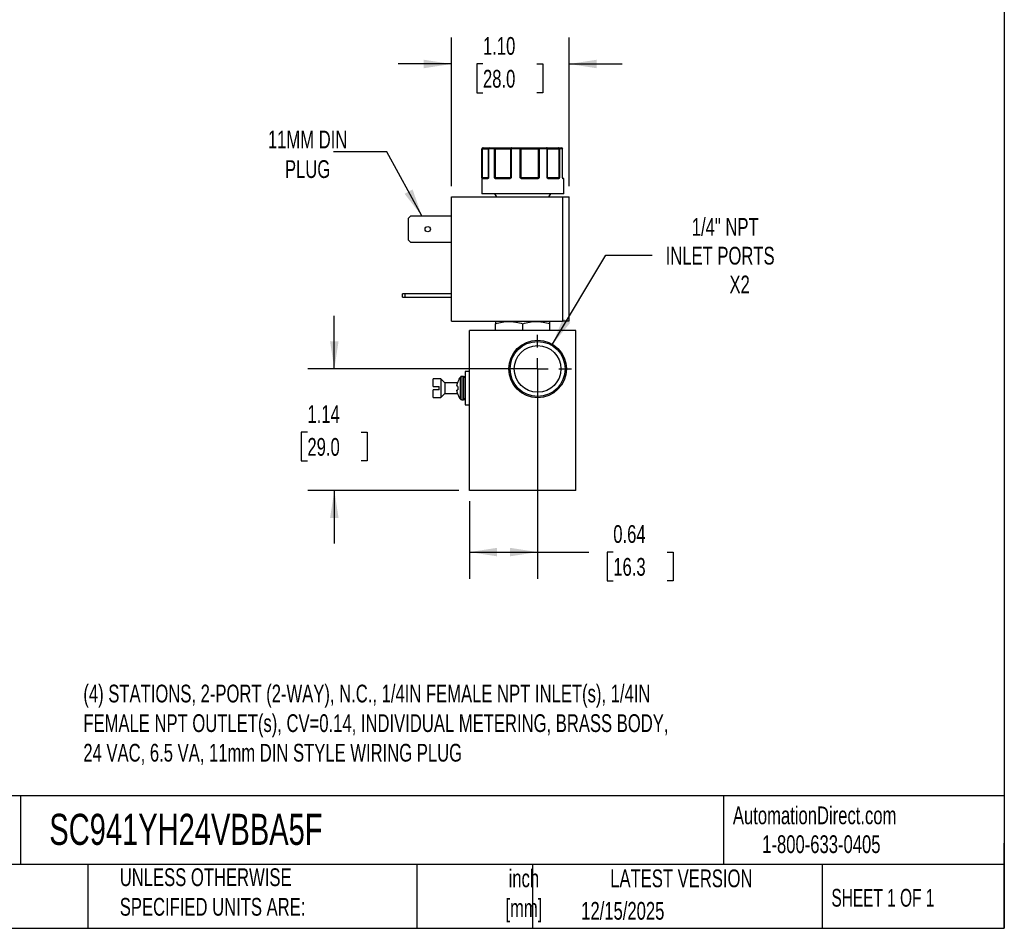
# Model space of a CAD drawing. Header units: inches. Extents: x 0.5 to 21.6, y 0.5 to 16.5.
# Tile 19 of 29: x 12.3 to 21.5, y 0.5 to 9. Entities that reach past the tile are written whole.
import ezdxf

# ---------------------------------------------------------------- set-up
doc = ezdxf.new("R2010")
doc.units = ezdxf.units.IN
doc.header["$LTSCALE"] = 2
doc.header["$MEASUREMENT"] = 0
doc.linetypes.add('SLD-Center', pattern=[0.75, 0.6, -0.05, 0.05, -0.05])
doc.linetypes.add('SLD-Solid', pattern=[0])
doc.layers.add('CENTER', color=40, linetype='SLD-Center')
doc.layers.add('DIMENSIONS', color=140, linetype='SLD-Solid', lineweight=25)
doc.layers.add('TEXT', color=140, linetype='SLD-Solid', lineweight=25)
doc.styles.add('SLDTEXTSTYLE0', font='TXT', dxfattribs={"width": 0.7})
doc.styles.add('SLDTEXTSTYLE1', font='TXT', dxfattribs={"width": 0.65})
doc.dimstyles.new('SLDDIMSTYLE0', dxfattribs={"dimtxt": 0.169922, "dimasz": 0.26, "dimexe": 0, "dimexo": 0.0625, "dimgap": 0.04248, "dimtad": 0, "dimtih": 1, "dimtoh": 1, "dimrnd": 1e-09, "dimdsep": 46, "dimtxsty": 'SLDTEXTSTYLE0', "dimsah": 1, "dimcen": 0.09, "dimadec": 0, "dimazin": 2, "dimtfac": 1, "dimtofl": 0, "dimtmove": 0, "dimatfit": 3, "dimfxl": 0, "dimfrac": 2, "dimtolj": 1, "dimtzin": 12, "dimarcsym": 0})
doc.dimstyles.new('SLDDIMSTYLE3', dxfattribs={"dimtxt": 0.169922, "dimasz": 0.26, "dimexe": 0, "dimexo": 0.0625, "dimgap": 0.04248, "dimtad": 0, "dimtih": 1, "dimtoh": 1, "dimrnd": 1e-09, "dimzin": 4, "dimdsep": 46, "dimtxsty": 'SLDTEXTSTYLE0', "dimsah": 1, "dimcen": 0.09, "dimadec": 0, "dimazin": 1, "dimtfac": 1, "dimtmove": 0, "dimatfit": 0, "dimfxl": 0, "dimfrac": 2, "dimtolj": 1, "dimtzin": 12, "dimarcsym": 0})
doc.dimstyles.new('SLDDIMSTYLE4', dxfattribs={"dimtxt": 0.169922, "dimasz": 0.26, "dimexe": 0, "dimexo": 0.0625, "dimgap": 0.04248, "dimtad": 0, "dimtih": 1, "dimtoh": 1, "dimrnd": 1e-09, "dimzin": 12, "dimdsep": 46, "dimtxsty": 'SLDTEXTSTYLE0', "dimsah": 1, "dimcen": 0, "dimadec": 0, "dimazin": 3, "dimtfac": 1, "dimtofl": 0, "dimtmove": 0, "dimatfit": 3, "dimfxl": 0, "dimfrac": 2, "dimtolj": 1, "dimtzin": 12, "dimarcsym": 0})
doc.dimstyles.new('SLDDIMSTYLE5', dxfattribs={"dimtxt": 0.169922, "dimasz": 0.26, "dimexe": 0, "dimexo": 0.0625, "dimgap": 0.04248, "dimtad": 0, "dimtih": 1, "dimtoh": 1, "dimrnd": 1e-09, "dimzin": 12, "dimdsep": 46, "dimtxsty": 'SLDTEXTSTYLE0', "dimsah": 1, "dimcen": 0.09, "dimadec": 0, "dimazin": 3, "dimtfac": 1, "dimtmove": 0, "dimatfit": 0, "dimfxl": 0, "dimfrac": 2, "dimtolj": 1, "dimtzin": 12, "dimarcsym": 0})
doc.dimstyles.new('SLDDIMSTYLE6', dxfattribs={"dimtxt": 0.18, "dimasz": 0.26, "dimexe": 0, "dimexo": 0.0625, "dimgap": 0, "dimtad": 0, "dimtih": 1, "dimtoh": 1, "dimdec": 0, "dimrnd": 1e-09, "dimzin": 0, "dimdsep": 46, "dimtxsty": 'Standard', "dimsah": 1, "dimcen": 0.09, "dimadec": 0, "dimazin": 0, "dimtfac": 0.26, "dimtdec": 0, "dimtofl": 0, "dimtmove": 0, "dimatfit": 3, "dimfxl": 0, "dimfrac": 2, "dimtolj": 1, "dimtzin": 0, "dimarcsym": 0})

# ---------------------------------------------------------------- blocks, each defined once
blk = doc.blocks.new('_D_8')
at = {"layer": 'DIMENSIONS'}
for p, q in [((15.2112, 5.7512), (15.2112, 6.2512)), ((17.0197, 5.7512), (14.9612, 5.7512)), ((14.9587, 5.158), (14.9016, 5.158)), ((14.9016, 5.158), (14.9016, 4.8879)), ((15.4636, 5.158), (15.5207, 5.158)), ((15.5207, 5.158), (15.5207, 4.8879)), ((14.9016, 4.8879), (14.9587, 4.8879)), ((15.5207, 4.8879), (15.4636, 4.8879)), ((16.3797, 4.6112), (14.9612, 4.6112)), ((15.2112, 4.6112), (15.2112, 4.1112))]:
    blk.add_line(p, q, dxfattribs=at)
for points in [[(15.2112, 5.7512), (15.2512, 6.0112), (15.1712, 6.0112)], [(15.2112, 4.6112), (15.1712, 4.3512), (15.2512, 4.3512)]]:
    blk.add_solid(points, dxfattribs=at)
at = {"layer": 'DIMENSIONS', "char_height": 0.16667, "attachment_point": 1, "style": 'SLDTEXTSTYLE0'}
for s, insert in [('1.14', (14.9587, 5.4109)), ('29.0', (14.9587, 5.1028))]:
    blk.add_mtext(s, dxfattribs=dict(at, insert=insert))
blk = doc.blocks.new('_D_9')
at = {"layer": 'DIMENSIONS'}
for p, q in [((17.1197, 5.6512), (17.1197, 3.782)), ((16.4797, 4.5112), (16.4797, 3.782)), ((16.4797, 4.032), (17.1197, 4.032)), ((17.1197, 4.032), (17.6001, 4.032)), ((17.8297, 4.032), (17.7727, 4.032)), ((17.7727, 4.032), (17.7727, 3.7619)), ((18.3347, 4.032), (18.3917, 4.032)), ((18.3917, 4.032), (18.3917, 3.7619)), ((17.7727, 3.7619), (17.8297, 3.7619)), ((18.3917, 3.7619), (18.3347, 3.7619))]:
    blk.add_line(p, q, dxfattribs=at)
for points in [[(16.4797, 4.032), (16.7397, 3.992), (16.7397, 4.072)], [(17.1197, 4.032), (16.8597, 4.072), (16.8597, 3.992)]]:
    blk.add_solid(points, dxfattribs=at)
at = {"layer": 'DIMENSIONS', "char_height": 0.16667, "attachment_point": 1, "style": 'SLDTEXTSTYLE0'}
for s, insert in [('0.64', (17.8297, 4.2849)), ('16.3', (17.8297, 3.9768))]:
    blk.add_mtext(s, dxfattribs=dict(at, insert=insert))
blk = doc.blocks.new('_D_10')
at = {"layer": 'DIMENSIONS'}
for p, q in [((16.3104, 7.4667), (16.3104, 8.8642)), ((17.4144, 7.4667), (17.4144, 8.8642)), ((16.3104, 8.6142), (15.8104, 8.6142)), ((16.6066, 8.6142), (16.5496, 8.6142)), ((16.5496, 8.6142), (16.5496, 8.3441)), ((17.1116, 8.6142), (17.1686, 8.6142)), ((17.1686, 8.6142), (17.1686, 8.3441)), ((17.4144, 8.6142), (17.9144, 8.6142)), ((16.5496, 8.3441), (16.6066, 8.3441)), ((17.1686, 8.3441), (17.1116, 8.3441))]:
    blk.add_line(p, q, dxfattribs=at)
for points in [[(16.3104, 8.6142), (16.0504, 8.6542), (16.0504, 8.5742)], [(17.4144, 8.6142), (17.6744, 8.5742), (17.6744, 8.6542)]]:
    blk.add_solid(points, dxfattribs=at)
at = {"layer": 'DIMENSIONS', "char_height": 0.16667, "attachment_point": 1, "style": 'SLDTEXTSTYLE0'}
for s, insert in [('1.10', (16.6066, 8.8671)), ('28.0', (16.6066, 8.559))]:
    blk.add_mtext(s, dxfattribs=dict(at, insert=insert))
blk = doc.blocks.new('_D_11')
at = {"layer": 'DIMENSIONS'}
for p, q in [((17.2584, 5.9827), (17.7587, 6.8179)), ((17.7587, 6.8179), (18.1962, 6.8179))]:
    blk.add_line(p, q, dxfattribs=at)
blk.add_solid([(17.2584, 5.9827), (17.4263, 6.1852), (17.3577, 6.2263)], dxfattribs=at)
at = {"layer": 'DIMENSIONS', "attachment_point": 1, "style": 'SLDTEXTSTYLE0'}
for s, insert, char_height in [('1/4" NPT', (18.5667, 7.1678), 0.16667), ('INLET PORTS', (18.3212, 6.8978), 0.166667), ('X2', (18.9204, 6.6277), 0.16667)]:
    blk.add_mtext(s, dxfattribs=dict(at, insert=insert, char_height=char_height))
blk = doc.blocks.new('SW_CENTERMARKSYMBOL_8')
at = {"layer": 'CENTER', "color": 0}
for p, q in [((0, 0.2), (0, 0.319)), ((0, 0), (0, 0.1)), ((-0.2, 0), (-0.319, 0)), ((0, 0), (-0.1, 0)), ((0, 0), (0, -0.1)), ((0, 0), (0.1, 0)), ((0.2, 0), (0.319, 0)), ((0, -0.2), (0, -0.319))]:
    blk.add_line(p, q, dxfattribs=at)

msp = doc.modelspace()

# ---------------------------------------------------------------- linework, layer by layer
for p, q in [((16.5947, 7.8167), (16.5947, 7.3967)), ((16.5973, 7.8167), (16.5947, 7.8167)), ((16.5973, 7.5467), (16.5973, 7.8167)), ((16.6018, 7.8167), (16.5973, 7.8167)), ((16.6018, 7.5467), (16.6018, 7.8167)), ((16.6018, 7.8167), (16.6568, 7.8167)), ((16.6568, 7.8167), (16.6568, 7.5467)), ((16.6584, 7.8167), (16.6568, 7.8167)), ((16.6584, 7.8167), (16.6584, 7.5467)), ((16.715, 7.8167), (16.6584, 7.8167)), ((16.715, 7.5467), (16.715, 7.8167)), ((16.7233, 7.8167), (16.715, 7.8167)), ((16.7233, 7.5467), (16.7233, 7.8167)), ((16.7233, 7.8167), (16.8636, 7.8167)), ((16.87, 7.8167), (16.8636, 7.8167)), ((16.8636, 7.8167), (16.8636, 7.5467)), ((16.87, 7.8167), (16.87, 7.5467)), ((16.9567, 7.8167), (16.87, 7.8167)), ((16.9567, 7.5467), (16.9567, 7.8167)), ((16.9647, 7.8167), (16.9567, 7.8167)), ((16.9647, 7.5467), (16.9647, 7.8167)), ((16.9647, 7.8167), (17.1242, 7.8167)), ((17.1242, 7.8167), (17.1242, 7.5467)), ((17.1329, 7.8167), (17.1242, 7.8167)), ((17.1329, 7.8167), (17.1329, 7.5467)), ((17.2091, 7.8167), (17.1329, 7.8167)), ((17.2091, 7.5467), (17.2091, 7.8167)), ((17.2131, 7.8167), (17.2091, 7.8167)), ((17.2131, 7.5467), (17.2131, 7.8167)), ((17.2131, 7.8167), (17.3173, 7.8167)), ((17.3173, 7.8167), (17.3173, 7.5467)), ((17.3241, 7.8167), (17.3173, 7.8167)), ((17.3241, 7.8167), (17.3241, 7.5467)), ((17.3542, 7.8167), (17.3241, 7.8167)), ((17.3542, 7.5467), (17.3542, 7.8167)), ((17.3545, 7.8167), (17.3542, 7.8167)), ((17.3545, 7.5467), (17.3545, 7.8167)), ((16.5973, 7.5467), (16.6018, 7.5467)), ((16.65, 7.5367), (16.5994, 7.5367)), ((16.6568, 7.5467), (16.6018, 7.5467)), ((16.6568, 7.5467), (16.6584, 7.5467)), ((16.715, 7.5467), (16.7233, 7.5467)), ((16.8636, 7.5467), (16.7233, 7.5467)), ((16.8548, 7.5367), (16.7268, 7.5367)), ((16.8636, 7.5467), (16.87, 7.5467)), ((16.9567, 7.5467), (16.9647, 7.5467)), ((17.1242, 7.5467), (16.9647, 7.5467)), ((17.1181, 7.5367), (16.9726, 7.5367)), ((17.1242, 7.5467), (17.1329, 7.5467)), ((17.2091, 7.5467), (17.2131, 7.5467)), ((17.3173, 7.5467), (17.2131, 7.5467)), ((17.3167, 7.5367), (17.2217, 7.5367)), ((17.3173, 7.5467), (17.3241, 7.5467)), ((17.3542, 7.5467), (17.3545, 7.5467)), ((17.3597, 7.5417), (17.3551, 7.5417)), ((17.3597, 7.5417), (17.3551, 7.5417)), ((17.3597, 7.5417), (17.3551, 7.5417)), ((17.3597, 7.5417), (17.3551, 7.5417)), ((17.3647, 7.5367), (17.3576, 7.5367)), ((17.3647, 7.3967), (17.3647, 7.5367)), ((16.7162, 7.3967), (16.7336, 7.3667)), ((17.2259, 7.3667), (17.2433, 7.3967)), ((16.3104, 6.1997), (16.3104, 7.3667)), ((16.3104, 7.3667), (17.3544, 7.3667)), ((17.3544, 7.3667), (17.3544, 6.1997)), ((17.4144, 6.1997), (17.4144, 7.3667)), ((15.9084, 7.1664), (15.9297, 7.1877)), ((15.9084, 6.9609), (15.9084, 7.1664)), ((15.9297, 7.1877), (16.3104, 7.1877)), ((15.9297, 6.9397), (15.9084, 6.9609)), ((16.3104, 6.9397), (15.9297, 6.9397)), ((15.8524, 6.4247), (15.8524, 6.4557)), ((15.8737, 6.4557), (15.8524, 6.4557)), ((15.8524, 6.4247), (15.8737, 6.4247)), ((15.8737, 6.4557), (15.8737, 6.4247)), ((16.3104, 6.4557), (15.8737, 6.4557)), ((15.8737, 6.4247), (16.3104, 6.4247)), ((16.3104, 6.1997), (17.3544, 6.1997)), ((16.7278, 6.1997), (16.7238, 6.1974)), ((17.2356, 6.1974), (17.2317, 6.1997)), ((16.4797, 4.6112), (16.4797, 6.1112)), ((17.4797, 6.1112), (16.4797, 6.1112)), ((16.7238, 6.1112), (16.7238, 6.1745)), ((16.9797, 6.1112), (16.9797, 6.1745)), ((17.2356, 6.1112), (17.2356, 6.1745)), ((17.4797, 4.6112), (17.4797, 6.1112)), ((16.2122, 5.6587), (16.1397, 5.6587)), ((16.2497, 5.6212), (16.2122, 5.6587)), ((16.2122, 5.6587), (16.2122, 5.4837)), ((16.4253, 5.6807), (16.4066, 5.6807)), ((16.4066, 5.6807), (16.4066, 5.4617)), ((16.4253, 5.6807), (16.4253, 5.4617)), ((16.4797, 5.7272), (16.4397, 5.7272)), ((16.4397, 5.7272), (16.4397, 5.4152)), ((16.1397, 5.5862), (16.1947, 5.5862)), ((16.1947, 5.5562), (16.1397, 5.5562)), ((16.3686, 5.6212), (16.2497, 5.6212)), ((16.2497, 5.6212), (16.2497, 5.5212)), ((16.1397, 5.4837), (16.2122, 5.4837)), ((16.2122, 5.4837), (16.2497, 5.5212)), ((16.2497, 5.5212), (16.3686, 5.5212)), ((16.4066, 5.4617), (16.4253, 5.4617)), ((16.4397, 5.4152), (16.4797, 5.4152)), ((17.4797, 4.6112), (16.4797, 4.6112))]:
    msp.add_line(p, q)
at = {"flags": 128}
for points in [[(16.7268, 7.5367), (16.7269, 7.5376), (16.7271, 7.5386), (16.7274, 7.5394), (16.7278, 7.5402), (16.7283, 7.5408), (16.7288, 7.5413), (16.7295, 7.5416), (16.7301, 7.5417)], [(16.8548, 7.5367), (16.8549, 7.5376), (16.8549, 7.5386), (16.8551, 7.5394), (16.8553, 7.5402), (16.8555, 7.5408), (16.8558, 7.5413), (16.8561, 7.5416), (16.8564, 7.5417)], [(17.1181, 7.5367), (17.1181, 7.5376), (17.118, 7.5386), (17.1178, 7.5394), (17.1176, 7.5402), (17.1173, 7.5408), (17.117, 7.5413), (17.1167, 7.5416), (17.1163, 7.5417)], [(17.2217, 7.5367), (17.2216, 7.5376), (17.2214, 7.5386), (17.2211, 7.5394), (17.2207, 7.5402), (17.2203, 7.5408), (17.2197, 7.5413), (17.2191, 7.5416), (17.2185, 7.5417)], [(17.3555, 7.5409), (17.3555, 7.5412), (17.3553, 7.5416)]]:
    msp.add_lwpolyline(points, dxfattribs=at)
for radius in [0.2699, 0.2582, 0.219]:
    msp.add_circle((17.1197, 5.7512), radius)
for centre, radius, start, end in [((16.6047, 7.8167), 0.01, 90, 180), ((16.6668, 7.8167), 0.01, 90.51531, 180), ((17.3445, 7.8167), 0.01, 0, 89.97293), ((16.6025, 7.5389), 0.00451, 107.92872, 170.04749), ((16.6044, 7.5367), 0.00497, 90.35165, 180.34738), ((16.5941, 7.5465), 0.0077, 334.10893, 1.12435), ((16.6546, 7.537), 0.00468, 94.76017, 184.07609), ((16.6574, 7.5409), 0.00267, 124.20124, 209.26843), ((16.6518, 7.5467), 0.005, 333.84667, 0), ((16.7272, 7.5352), 0.00879, 115.09392, 149.62823), ((16.7515, 7.5465), 0.0283, 179.57898, 186.71527), ((16.8584, 7.5466), 0.00521, 318.04613, 0.33517), ((16.8701, 7.5449), 0.00808, 192.8266, 221.07682), ((17.0298, 7.4883), 0.0843, 139.43736, 142.51373), ((16.9707, 7.5466), 0.006, 179.08503, 214.7124), ((17.0397, 7.5379), 0.0671, 176.79786, 181.06639), ((17.1156, 7.5465), 0.00867, 337.28817, 1.09595), ((17.1161, 7.532), 0.0134, 34.67236, 56.16715), ((17.2181, 7.5467), 0.005, 179.99607, 224.63667), ((17.2117, 7.5418), 0.0032, 318.07271, 25.41426), ((17.312, 7.537), 0.00472, 356.44605, 85.93845), ((17.3352, 7.5465), 0.0179, 179.35408, 190.65511), ((17.3154, 7.5372), 0.00635, 22.66314, 69.92586), ((17.3595, 7.5467), 0.005, 180, 189.25209), ((17.3526, 7.5402), 0.00307, 350.12107, 14.33424), ((17.3525, 7.5367), 0.00503, 359.85513, 52.59346), ((17.3597, 7.5367), 0.005, 0, 90), ((16.5296, 5.5712), 0.1699, 142.29314, 159.46512), ((16.4066, 5.6663), 0.0144, 90, 142.26379), ((16.4253, 5.6663), 0.0144, 0, 90), ((16.5296, 5.5712), 0.1699, 200.52506, 217.69488), ((16.4066, 5.4761), 0.0144, 217.72518, 270), ((16.4253, 5.4761), 0.0144, 270, 0)]:
    msp.add_arc(centre, radius, start, end)
for points in [[(16.6072, 7.8267), (16.6017, 7.8267), (16.5973, 7.8222), (16.5973, 7.8167)], [(16.6584, 7.8167), (16.6584, 7.8222), (16.6622, 7.8267), (16.6668, 7.8267)], [(16.6668, 7.8267), (16.6826, 7.8267), (16.7011, 7.8267), (16.7219, 7.8267)], [(16.7219, 7.8267), (16.7181, 7.8267), (16.715, 7.8222), (16.715, 7.8167)], [(16.8728, 7.8267), (16.9003, 7.8267), (16.9286, 7.8267), (16.9573, 7.8267)], [(16.9573, 7.8267), (16.9569, 7.8267), (16.9567, 7.8222), (16.9567, 7.8167)], [(17.1329, 7.8167), (17.1329, 7.8222), (17.1311, 7.8267), (17.1289, 7.8267)], [(17.1289, 7.8267), (17.1552, 7.8267), (17.1801, 7.8267), (17.2031, 7.8267)], [(17.2031, 7.8267), (17.2064, 7.8267), (17.2091, 7.8222), (17.2091, 7.8167)], [(17.3151, 7.8267), (17.328, 7.8267), (17.3378, 7.8267), (17.3445, 7.8267)], [(17.3445, 7.8267), (17.3498, 7.8267), (17.3542, 7.8222), (17.3542, 7.8167)], [(16.5973, 7.5467), (16.5977, 7.5453), (16.5997, 7.5441), (16.6011, 7.5431)], [(16.6011, 7.5431), (16.6019, 7.5421), (16.6031, 7.5417), (16.6043, 7.5417)], [(16.6043, 7.5417), (16.612, 7.5417), (16.6289, 7.5417), (16.6542, 7.5417)], [(16.6542, 7.5417), (16.6548, 7.5417), (16.6554, 7.5421), (16.6559, 7.5431)], [(16.6563, 7.5445), (16.6561, 7.544), (16.656, 7.5435), (16.6559, 7.5431)], [(16.6584, 7.5467), (16.6573, 7.5459), (16.6567, 7.5452), (16.6563, 7.5445)], [(16.715, 7.5467), (16.7178, 7.5453), (16.7211, 7.5441), (16.7234, 7.5431)], [(16.7234, 7.5431), (16.7252, 7.5421), (16.7276, 7.5417), (16.7301, 7.5417)], [(16.7301, 7.5417), (16.7671, 7.5417), (16.81, 7.5417), (16.8564, 7.5417)], [(16.8564, 7.5417), (16.8585, 7.5417), (16.8606, 7.5421), (16.8622, 7.5431)], [(16.8622, 7.5431), (16.8639, 7.5441), (16.8664, 7.5453), (16.87, 7.5467)], [(16.9567, 7.5467), (16.9604, 7.5453), (16.9636, 7.5441), (16.9657, 7.5431)], [(16.9657, 7.5431), (16.9676, 7.5421), (16.9701, 7.5417), (16.9727, 7.5417)], [(16.9727, 7.5417), (17.0217, 7.5417), (17.0705, 7.5417), (17.1163, 7.5417)], [(17.1163, 7.5417), (17.119, 7.5417), (17.1216, 7.5421), (17.1236, 7.5431)], [(17.1236, 7.5431), (17.1259, 7.5441), (17.1294, 7.5453), (17.1329, 7.5467)], [(17.2091, 7.5467), (17.2121, 7.5453), (17.2136, 7.5441), (17.2146, 7.5431)], [(17.2146, 7.5431), (17.2157, 7.5421), (17.2171, 7.5417), (17.2185, 7.5417)], [(17.2185, 7.5417), (17.2567, 7.5417), (17.2886, 7.5417), (17.3123, 7.5417)], [(17.3123, 7.5417), (17.3143, 7.5417), (17.3162, 7.5421), (17.3176, 7.5431)], [(17.3176, 7.5431), (17.3196, 7.5441), (17.3224, 7.5453), (17.3241, 7.5467)], [(17.3542, 7.5467), (17.3546, 7.546), (17.3546, 7.5454), (17.3544, 7.5448)], [(16.7238, 6.1974), (16.7238, 6.1974), (16.7238, 6.1885), (16.7238, 6.1745)], [(17.2356, 6.1745), (17.2356, 6.1885), (17.2356, 6.1974), (17.2356, 6.1974)], [(16.1947, 5.5712), (16.1947, 5.5763), (16.1947, 5.5813), (16.1947, 5.5862)], [(16.1947, 5.5562), (16.1947, 5.5612), (16.1947, 5.5662), (16.1947, 5.5712)], [(16.3625, 5.5939), (16.3627, 5.5952), (16.3629, 5.5979), (16.3632, 5.6005), (16.3634, 5.6018)], [(16.3625, 5.5939), (16.3625, 5.5931), (16.3625, 5.5924), (16.3625, 5.592)], [(16.3634, 5.5887), (16.3632, 5.5892), (16.3629, 5.5904), (16.3627, 5.5915), (16.3625, 5.592)], [(16.3625, 5.5504), (16.3627, 5.551), (16.3629, 5.5521), (16.3632, 5.5532), (16.3634, 5.5538)], [(16.3625, 5.5504), (16.3625, 5.5501), (16.3625, 5.5494), (16.3625, 5.5486)], [(16.3634, 5.5407), (16.3632, 5.542), (16.3629, 5.5446), (16.3627, 5.5472), (16.3625, 5.5486)], [(16.3634, 5.6018), (16.3635, 5.6022), (16.3636, 5.6027), (16.3636, 5.6031)], [(16.3636, 5.5884), (16.3636, 5.5884), (16.3635, 5.5885), (16.3634, 5.5887)], [(16.3634, 5.5538), (16.3635, 5.554), (16.3636, 5.5541), (16.3636, 5.5541)], [(16.3636, 5.5394), (16.3636, 5.5398), (16.3635, 5.5403), (16.3634, 5.5407)]]:
    msp.add_open_spline(points, degree=3)
for points, knots in [([(16.6018, 7.8167), (16.6019, 7.8173), (16.6019, 7.8185), (16.6022, 7.8204), (16.6027, 7.8222), (16.6035, 7.8241), (16.605, 7.8261), (16.6064, 7.8265), (16.6072, 7.8267)], [0, 0, 0, 0, 0.11953, 0.241123, 0.367647, 0.501341, 0.708539, 1, 1, 1, 1]), ([(16.6072, 7.8267), (16.6134, 7.8267), (16.6259, 7.8267), (16.642, 7.8267), (16.6553, 7.8267), (16.6636, 7.8267), (16.6661, 7.8267), (16.6666, 7.8267)], [0, 0, 0, 0, 0.227718, 0.455538, 0.696198, 0.937067, 1, 1, 1, 1]), ([(16.7233, 7.8167), (16.7232, 7.8173), (16.7232, 7.8186), (16.7232, 7.8204), (16.723, 7.8222), (16.7228, 7.8241), (16.7225, 7.8261), (16.7221, 7.8265), (16.7219, 7.8267)], [0, 0, 0, 0, 0.12018, 0.243699, 0.370706, 0.501329, 0.711213, 1, 1, 1, 1]), ([(16.7219, 7.8267), (16.7244, 7.8267), (16.7295, 7.8267), (16.7371, 7.8267), (16.7446, 7.8267), (16.7522, 7.8267), (16.7598, 7.8267), (16.7727, 7.8267), (16.7907, 7.8267), (16.8126, 7.8267), (16.8324, 7.8267), (16.8475, 7.8267), (16.8586, 7.8267), (16.8666, 7.8267), (16.8708, 7.8267), (16.8728, 7.8267)], [0, 0, 0, 0, 0.0407122, 0.0811988, 0.1215751, 0.1619575, 0.2024623, 0.2432047, 0.371568, 0.5000423, 0.6284057, 0.75688, 0.838051, 0.9187806, 1, 1, 1, 1]), ([(16.8728, 7.8267), (16.8723, 7.8266), (16.8714, 7.8266), (16.869, 7.826), (16.8662, 7.8242), (16.8643, 7.821), (16.8637, 7.8185), (16.8636, 7.8173), (16.8636, 7.8167)], [0, 0, 0, 0, 0.111803, 0.190688, 0.499452, 0.759073, 0.885608, 1, 1, 1, 1]), ([(16.87, 7.8167), (16.87, 7.8193), (16.8703, 7.8219), (16.8713, 7.8256), (16.8721, 7.8267), (16.8728, 7.8267)], [0, 0, 0, 0, 0.5, 0.5, 1, 1, 1, 1]), ([(16.9647, 7.8167), (16.9646, 7.8173), (16.9646, 7.8185), (16.9642, 7.8203), (16.9635, 7.8221), (16.9626, 7.8237), (16.9614, 7.825), (16.9602, 7.8259), (16.9587, 7.8265), (16.9578, 7.8266), (16.9573, 7.8267)], [0, 0, 0, 0, 0.116441, 0.234491, 0.360904, 0.500015, 0.620352, 0.760008, 0.859428, 1, 1, 1, 1]), ([(16.9573, 7.8267), (16.959, 7.8267), (16.9625, 7.8267), (16.968, 7.8267), (16.9738, 7.8267), (16.9799, 7.8267), (16.9862, 7.8267), (16.9974, 7.8267), (17.0144, 7.8267), (17.0378, 7.8267), (17.0619, 7.8267), (17.083, 7.8267), (17.1007, 7.8267), (17.1152, 7.8267), (17.1243, 7.8267), (17.1289, 7.8267)], [0, 0, 0, 0, 0.0407122, 0.0811988, 0.1215751, 0.1619575, 0.2024623, 0.2432047, 0.371568, 0.5000423, 0.6284057, 0.75688, 0.838051, 0.9187806, 1, 1, 1, 1]), ([(17.1289, 7.8267), (17.1286, 7.8266), (17.128, 7.8266), (17.1272, 7.826), (17.1265, 7.8253), (17.126, 7.8246), (17.1252, 7.8231), (17.1244, 7.8205), (17.1243, 7.8179), (17.1242, 7.8167)], [0, 0, 0, 0, 0.127074, 0.240811, 0.340983, 0.427706, 0.501333, 0.759176, 1, 1, 1, 1]), ([(17.2131, 7.8167), (17.2131, 7.817), (17.2131, 7.8176), (17.2129, 7.8188), (17.2123, 7.821), (17.2106, 7.8236), (17.2074, 7.8261), (17.2047, 7.8264), (17.2031, 7.8267)], [0, 0, 0, 0, 0.057591, 0.117121, 0.241129, 0.500835, 0.694534, 1, 1, 1, 1]), ([(17.2031, 7.8267), (17.2033, 7.8267), (17.2036, 7.8267), (17.2045, 7.8267), (17.2058, 7.8267), (17.2075, 7.8267), (17.2096, 7.8267), (17.2139, 7.8267), (17.2219, 7.8267), (17.2358, 7.8267), (17.2529, 7.8267), (17.2702, 7.8267), (17.2863, 7.8267), (17.3004, 7.8267), (17.3102, 7.8267), (17.3151, 7.8267)], [0, 0, 0, 0, 0.040712, 0.081199, 0.121575, 0.161957, 0.202462, 0.243205, 0.371568, 0.500042, 0.628406, 0.75688, 0.838051, 0.918781, 1, 1, 1, 1]), ([(17.3151, 7.8267), (17.3153, 7.8266), (17.3155, 7.8266), (17.3159, 7.826), (17.3162, 7.8253), (17.3165, 7.8246), (17.3168, 7.8231), (17.3172, 7.8205), (17.3172, 7.8179), (17.3173, 7.8167)], [0, 0, 0, 0, 0.126025, 0.23919, 0.339434, 0.426787, 0.50133, 0.757683, 1, 1, 1, 1]), ([(17.3241, 7.8167), (17.3241, 7.8193), (17.3231, 7.8219), (17.3198, 7.8256), (17.3175, 7.8267), (17.3151, 7.8267)], [0, 0, 0, 0, 0.5, 0.5, 1, 1, 1, 1]), ([(16.598, 7.5396), (16.5979, 7.5401), (16.5978, 7.5411), (16.5976, 7.5428), (16.5974, 7.5447), (16.5973, 7.5459), (16.5973, 7.5467)], [0, 0, 0, 0, 0.236129, 0.498993, 0.712542, 1, 1, 1, 1]), ([(16.5994, 7.5367), (16.5993, 7.5367), (16.599, 7.5368), (16.5986, 7.5373), (16.5983, 7.5382), (16.5981, 7.5392), (16.598, 7.5396)], [0, 0, 0, 0, 0.270747, 0.52324, 0.763872, 1, 1, 1, 1]), ([(16.6551, 7.5396), (16.6548, 7.5393), (16.6542, 7.5385), (16.6532, 7.5377), (16.6522, 7.5371), (16.6511, 7.5367), (16.6503, 7.5367), (16.65, 7.5367)], [0, 0, 0, 0, 0.188808, 0.379511, 0.575987, 0.781785, 1, 1, 1, 1]), ([(16.6584, 7.5467), (16.6582, 7.5459), (16.6576, 7.5447), (16.6568, 7.5428), (16.656, 7.5411), (16.6554, 7.5401), (16.6551, 7.5396)], [0, 0, 0, 0, 0.291242, 0.500217, 0.762096, 1, 1, 1, 1]), ([(16.7196, 7.5396), (16.7192, 7.5401), (16.7183, 7.5411), (16.7172, 7.5428), (16.7161, 7.5447), (16.7154, 7.5459), (16.715, 7.5467)], [0, 0, 0, 0, 0.236129, 0.498993, 0.712542, 1, 1, 1, 1]), ([(16.7268, 7.5367), (16.7261, 7.5367), (16.7248, 7.5368), (16.7228, 7.5373), (16.7211, 7.5382), (16.7201, 7.5392), (16.7196, 7.5396)], [0, 0, 0, 0, 0.270747, 0.52324, 0.763872, 1, 1, 1, 1]), ([(16.864, 7.5396), (16.8635, 7.5393), (16.8625, 7.5385), (16.8608, 7.5377), (16.8589, 7.5371), (16.8569, 7.5367), (16.8555, 7.5367), (16.8548, 7.5367)], [0, 0, 0, 0, 0.188808, 0.379511, 0.575987, 0.781785, 1, 1, 1, 1]), ([(16.87, 7.5467), (16.8695, 7.5459), (16.8686, 7.5447), (16.8672, 7.5428), (16.8657, 7.5411), (16.8646, 7.5401), (16.864, 7.5396)], [0, 0, 0, 0, 0.2912416, 0.5002174, 0.7620959, 1, 1, 1, 1]), ([(16.9629, 7.5396), (16.9623, 7.5401), (16.9611, 7.5411), (16.9596, 7.5428), (16.9581, 7.5447), (16.9572, 7.5459), (16.9567, 7.5467)], [0, 0, 0, 0, 0.236129, 0.498993, 0.712542, 1, 1, 1, 1]), ([(16.9726, 7.5367), (16.9716, 7.5367), (16.9698, 7.5368), (16.9673, 7.5373), (16.9649, 7.5382), (16.9636, 7.5392), (16.9629, 7.5396)], [0, 0, 0, 0, 0.270747, 0.52324, 0.763872, 1, 1, 1, 1]), ([(17.1271, 7.5396), (17.1266, 7.5393), (17.1256, 7.5385), (17.124, 7.5377), (17.1222, 7.5371), (17.1202, 7.5367), (17.1188, 7.5367), (17.1181, 7.5367)], [0, 0, 0, 0, 0.188808, 0.379511, 0.575987, 0.781785, 1, 1, 1, 1]), ([(17.1329, 7.5467), (17.1324, 7.5459), (17.1315, 7.5447), (17.1301, 7.5428), (17.1288, 7.5411), (17.1277, 7.5401), (17.1271, 7.5396)], [0, 0, 0, 0, 0.291242, 0.500217, 0.762096, 1, 1, 1, 1]), ([(17.2141, 7.5396), (17.2136, 7.5401), (17.2127, 7.5411), (17.2115, 7.5428), (17.2103, 7.5447), (17.2095, 7.5459), (17.2091, 7.5467)], [0, 0, 0, 0, 0.236129, 0.498993, 0.712542, 1, 1, 1, 1]), ([(17.2217, 7.5367), (17.2209, 7.5367), (17.2195, 7.5368), (17.2175, 7.5373), (17.2157, 7.5382), (17.2146, 7.5392), (17.2141, 7.5396)], [0, 0, 0, 0, 0.270747, 0.52324, 0.763872, 1, 1, 1, 1]), ([(17.3213, 7.5396), (17.321, 7.5393), (17.3205, 7.5385), (17.3197, 7.5377), (17.3188, 7.5371), (17.3177, 7.5367), (17.317, 7.5367), (17.3167, 7.5367)], [0, 0, 0, 0, 0.188808, 0.379511, 0.575987, 0.781785, 1, 1, 1, 1]), ([(17.3241, 7.5467), (17.3238, 7.5459), (17.3234, 7.5447), (17.3228, 7.5428), (17.3221, 7.5411), (17.3215, 7.5401), (17.3213, 7.5396)], [0, 0, 0, 0, 0.2912416, 0.5002174, 0.7620959, 1, 1, 1, 1]), ([(17.3556, 7.5396), (17.3555, 7.5401), (17.3552, 7.5411), (17.3549, 7.5428), (17.3545, 7.5447), (17.3543, 7.5459), (17.3542, 7.5467)], [0, 0, 0, 0, 0.236129, 0.498993, 0.712542, 1, 1, 1, 1]), ([(17.3557, 7.5404), (17.3557, 7.5404), (17.3558, 7.5403), (17.3557, 7.5406), (17.3555, 7.5409)], [0, 0, 0, 0, 0.050731, 1, 1, 1, 1]), ([(17.3576, 7.5367), (17.3574, 7.5367), (17.357, 7.5368), (17.3565, 7.5373), (17.356, 7.5382), (17.3557, 7.5392), (17.3556, 7.5396)], [0, 0, 0, 0, 0.270747, 0.52324, 0.763872, 1, 1, 1, 1]), ([(17.3647, 7.3967), (17.3647, 7.3967), (17.3547, 7.3967), (17.3161, 7.3967), (17.2876, 7.3967), (17.2163, 7.3967), (17.1736, 7.3967), (17.0805, 7.3967), (17.0301, 7.3967), (16.9293, 7.3967), (16.879, 7.3967), (16.7858, 7.3967), (16.7431, 7.3967), (16.6719, 7.3967), (16.6433, 7.3967), (16.6048, 7.3967), (16.5947, 7.3967), (16.5947, 7.3967)], [0, 0, 0, 0, 0.125, 0.125, 0.25, 0.25, 0.375, 0.375, 0.5, 0.5, 0.625, 0.625, 0.75, 0.75, 0.875, 0.875, 1, 1, 1, 1]), ([(17.3544, 7.3667), (17.3623, 7.3667), (17.3701, 7.3667), (17.3847, 7.3667), (17.3913, 7.3667), (17.4024, 7.3667), (17.4069, 7.3667), (17.4129, 7.3667), (17.4144, 7.3667), (17.4144, 7.3667)], [0, 0, 0, 0, 0.25, 0.25, 0.5, 0.5, 0.75, 0.75, 1, 1, 1, 1]), ([(16.0884, 7.0387), (16.0819, 7.0387), (16.0754, 7.0414), (16.0661, 7.0506), (16.0634, 7.0571), (16.0634, 7.0702), (16.0661, 7.0767), (16.0754, 7.086), (16.0819, 7.0887), (16.0884, 7.0887)], [0, 0, 0, 0, 0.25, 0.25, 0.5, 0.5, 0.75, 0.75, 1, 1, 1, 1]), ([(16.0884, 7.0887), (16.095, 7.0887), (16.1015, 7.086), (16.1107, 7.0767), (16.1134, 7.0702), (16.1134, 7.0571), (16.1107, 7.0506), (16.1015, 7.0414), (16.095, 7.0387), (16.0884, 7.0387)], [0, 0, 0, 0, 0.25, 0.25, 0.5, 0.5, 0.75, 0.75, 1, 1, 1, 1]), ([(16.7238, 6.1745), (16.7447, 6.1815), (16.7658, 6.1872), (16.8083, 6.1952), (16.8298, 6.1974), (16.8624, 6.1974), (16.8733, 6.1969), (16.895, 6.1948), (16.9057, 6.1932), (16.9377, 6.1873), (16.9588, 6.1815), (16.9797, 6.1745)], [0, 0, 0, 0, 0.25, 0.25, 0.5, 0.5, 0.625, 0.625, 0.75, 0.75, 1, 1, 1, 1]), ([(16.9797, 6.1745), (17.0006, 6.1815), (17.0217, 6.1872), (17.0642, 6.1952), (17.0857, 6.1974), (17.1183, 6.1974), (17.1293, 6.1969), (17.1509, 6.1948), (17.1616, 6.1932), (17.1936, 6.1873), (17.2147, 6.1815), (17.2356, 6.1745)], [0, 0, 0, 0, 0.25, 0.25, 0.5, 0.5, 0.625, 0.625, 0.75, 0.75, 1, 1, 1, 1]), ([(17.4144, 6.1997), (17.4144, 6.1997), (17.4129, 6.1997), (17.4069, 6.1997), (17.4024, 6.1997), (17.3913, 6.1997), (17.3847, 6.1997), (17.3701, 6.1997), (17.3623, 6.1997), (17.3544, 6.1997)], [0, 0, 0, 0, 0.25, 0.25, 0.5, 0.5, 0.75, 0.75, 1, 1, 1, 1]), ([(16.1397, 5.5862), (16.1397, 5.5963), (16.1397, 5.606), (16.1397, 5.6237), (16.1397, 5.6316), (16.1397, 5.6448), (16.1397, 5.6499), (16.1397, 5.6569), (16.1397, 5.6587), (16.1397, 5.6587)], [0, 0, 0, 0, 0.25, 0.25, 0.5, 0.5, 0.75, 0.75, 1, 1, 1, 1]), ([(16.3952, 5.4673), (16.3952, 5.4673), (16.3952, 5.5139), (16.3952, 5.6286), (16.3952, 5.6751), (16.3952, 5.6751)], [0, 0, 0, 0, 0.5, 0.5, 1, 1, 1, 1]), ([(16.1397, 5.4837), (16.1397, 5.4837), (16.1397, 5.4855), (16.1397, 5.4925), (16.1397, 5.4977), (16.1397, 5.5108), (16.1397, 5.5188), (16.1397, 5.5365), (16.1397, 5.5462), (16.1397, 5.5562)], [0, 0, 0, 0, 0.25, 0.25, 0.5, 0.5, 0.75, 0.75, 1, 1, 1, 1]), ([(16.3636, 5.6031), (16.3641, 5.6053), (16.3649, 5.6096), (16.3666, 5.6159), (16.3684, 5.6223), (16.3698, 5.6264), (16.3705, 5.6285)], [0, 0, 0, 0, 0.2501883, 0.5, 0.7498117, 1, 1, 1, 1]), ([(16.3705, 5.5878), (16.3698, 5.5879), (16.3684, 5.588), (16.3666, 5.5881), (16.3649, 5.5883), (16.3641, 5.5884), (16.3636, 5.5884)], [0, 0, 0, 0, 0.250188, 0.5, 0.749812, 1, 1, 1, 1]), ([(16.3636, 5.5541), (16.3641, 5.5541), (16.3649, 5.5542), (16.3666, 5.5543), (16.3684, 5.5545), (16.3698, 5.5546), (16.3705, 5.5547)], [0, 0, 0, 0, 0.2501883, 0.5, 0.7498117, 1, 1, 1, 1]), ([(16.3705, 5.6308), (16.3705, 5.6308), (16.3705, 5.6308), (16.3705, 5.6303), (16.3705, 5.6296), (16.3705, 5.6289), (16.3705, 5.6285)], [0, 0, 0, 0, 0.2505924, 0.4997418, 0.7490248, 1, 1, 1, 1]), ([(16.3705, 5.5878), (16.3705, 5.5864), (16.3705, 5.5837), (16.3705, 5.5796), (16.3705, 5.5754), (16.3705, 5.5726), (16.3705, 5.5712)], [0, 0, 0, 0, 0.2498115, 0.499022, 0.7487194, 1, 1, 1, 1]), ([(16.3705, 5.5712), (16.3705, 5.5698), (16.3705, 5.567), (16.3705, 5.5629), (16.3705, 5.5587), (16.3705, 5.556), (16.3705, 5.5547)], [0, 0, 0, 0, 0.251281, 0.500978, 0.750189, 1, 1, 1, 1]), ([(16.3705, 5.514), (16.3698, 5.5161), (16.3684, 5.5202), (16.3666, 5.5265), (16.3649, 5.5329), (16.3641, 5.5372), (16.3636, 5.5394)], [0, 0, 0, 0, 0.250188, 0.5, 0.749812, 1, 1, 1, 1]), ([(16.3705, 5.514), (16.3705, 5.5136), (16.3705, 5.5129), (16.3705, 5.5122), (16.3705, 5.5117), (16.3705, 5.5117), (16.3705, 5.5116)], [0, 0, 0, 0, 0.2509752, 0.5002582, 0.7494076, 1, 1, 1, 1])]:
    msp.add_open_spline(points, degree=3, knots=knots)
at = {"layer": 'TEXT'}
for p, q in [((21.5, 16.5), (21.5, 0.5)), ((21.5, 1.7422), (0.5, 1.7422)), ((12.2645, 1.7422), (12.2645, 1.1)), ((18.8642, 1.7422), (18.8642, 1.1)), ((21.5, 0.5), (21.5, 1.3)), ((21.5, 1.1), (0.5, 1.1)), ((12.8961, 1.1), (12.8961, 0.5)), ((15.9862, 1.1), (15.9862, 0.5)), ((17.0718, 1.1), (17.0718, 0.5)), ((19.7912, 1.1), (19.7912, 0.5)), ((0.5, 0.5), (21.5, 0.5))]:
    msp.add_line(p, q, dxfattribs=at)

# ---------------------------------------------------------------- block references
at = {"layer": 'CENTER'}
msp.add_blockref('SW_CENTERMARKSYMBOL_8', (17.1197, 5.7512), dxfattribs=at)

# ---------------------------------------------------------------- texts
at = {"layer": 'TEXT'}
for s, insert, char_height, attachment_point, style in [('11MM DIN^JPLUG', (14.9606, 7.9885), 0.166667, 2, 'SLDTEXTSTYLE0'), ('(4) STATIONS, 2-PORT (2-WAY), N.C., 1/4IN FEMALE NPT INLET(s), 1/4IN ^JFEMALE NPT OUTLET(s), CV=0.14, INDIVIDUAL METERING, BRASS BODY, ^J24 VAC, 6.5 VA, 11mm DIN STYLE WIRING PLUG', (12.8556, 2.7873), 0.1666667, 1, 'SLDTEXTSTYLE0'), ('SC941YH24VBBA5F', (12.536, 1.5749), 0.291667, 1, 'SLDTEXTSTYLE0'), ('AutomationDirect.com', (18.9524, 1.6438), 0.166667, 1, 'SLDTEXTSTYLE0'), ('1-800-633-0405', (19.2277, 1.373), 0.166667, 1, 'SLDTEXTSTYLE0'), ('UNLESS OTHERWISE ^JSPECIFIED UNITS ARE:', (13.1975, 1.063), 0.166667, 1, 'SLDTEXTSTYLE0'), ('inch^J[mm]', (16.9905, 1.0521), 0.16667, 2, 'SLDTEXTSTYLE0'), ('LATEST VERSION', (18.4687, 1.0523), 0.166667, 2, 'SLDTEXTSTYLE0'), ('SHEET 1 OF 1', (19.8773, 0.8702), 0.166667, 1, 'SLDTEXTSTYLE1'), ('12/15/2025', (17.5286, 0.7473), 0.16667, 1, 'SLDTEXTSTYLE0')]:
    msp.add_mtext(s, dxfattribs=dict(at, insert=insert, char_height=char_height, attachment_point=attachment_point, style=style))

# ---------------------------------------------------------------- dimensions: what is measured, and where the dimension line sits
at = {"layer": 'DIMENSIONS'}
for base, p1, p2, dimstyle, picture, middle in [((17.4144, 8.6142), (16.3104, 7.3667), (17.4144, 7.3667), 'SLDDIMSTYLE3', '_D_10', (16.8591, 8.6142)), ((17.1197, 4.032), (16.4797, 4.6112), (17.1197, 5.7512), 'SLDDIMSTYLE0', '_D_9', (18.0822, 4.032))]:
    dim = msp.add_linear_dim(base=base, p1=p1, p2=p2, dimstyle=dimstyle, dxfattribs=at)
    dim.commit()
    dim.dimension.update_dxf_attribs({"geometry": picture, "text_midpoint": middle, "dimtype": 160})
dim = msp.add_diameter_dim_2p(p1=(16.9811, 5.5197), p2=(17.2584, 5.9827), text='1/4" NPT\\PINLET PORTS\\PX2', dimstyle='SLDDIMSTYLE4', override={"dimpost": '<>'}, dxfattribs=at)
dim.commit()
dim.dimension.update_dxf_attribs({"geometry": '_D_11', "text_midpoint": (19.0672, 6.8179), "dimtype": 163})
dim = msp.add_linear_dim(base=(15.2112, 5.7512), p1=(16.4797, 4.6112), p2=(17.1197, 5.7512), angle=90, dimstyle='SLDDIMSTYLE5', dxfattribs=at)
dim.commit()
dim.dimension.update_dxf_attribs({"geometry": '_D_8', "text_midpoint": (15.2112, 5.158), "dimtype": 160})

# ---------------------------------------------------------------- leaders
at = {"layer": 'TEXT'}
msp.add_leader([(16.0332, 7.1877), (15.703, 7.7901), (15.203, 7.7901)], dimstyle='SLDDIMSTYLE6', dxfattribs=at)

doc.saveas('drawing.dxf')
